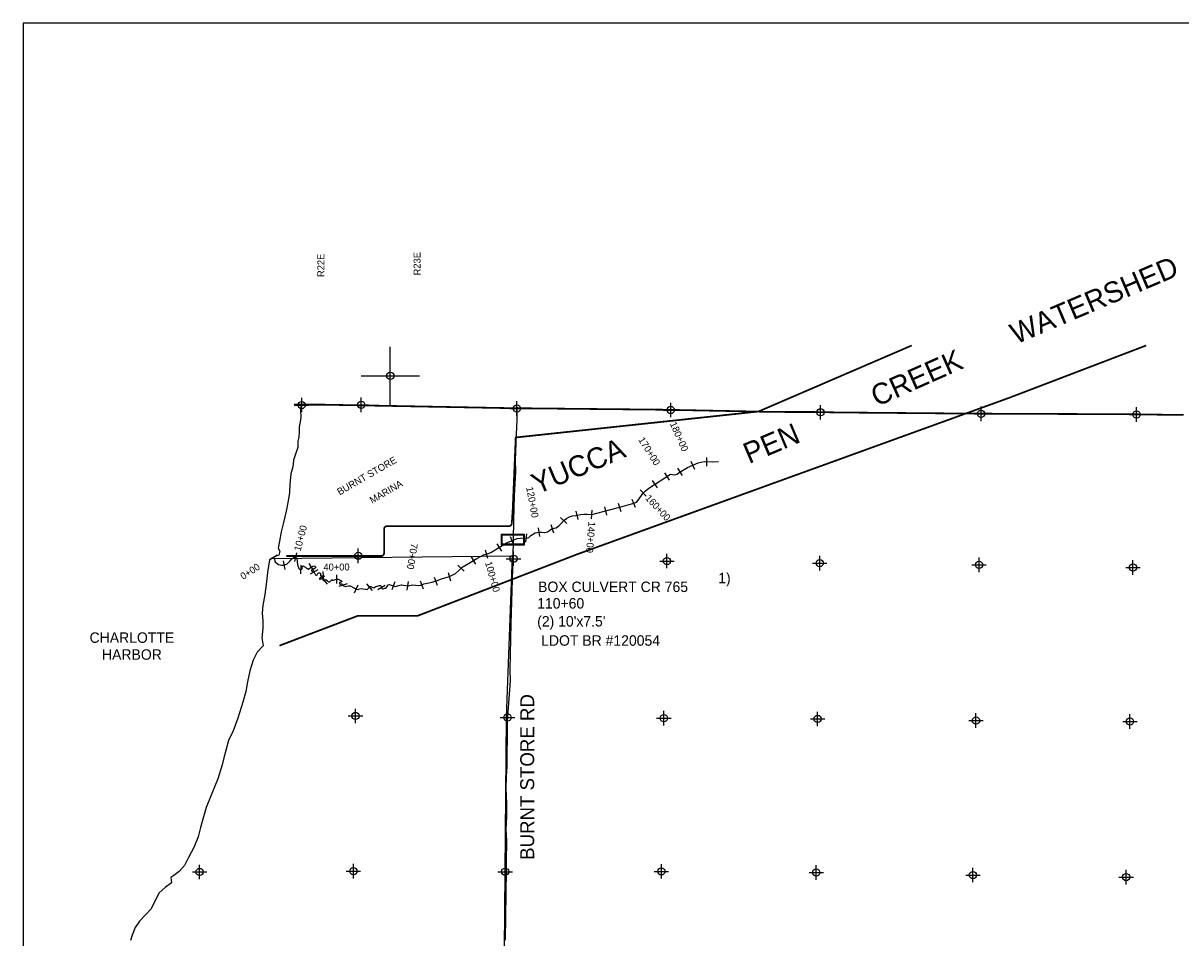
# Model space of a CAD drawing. Extents: x 144140 to 240140, y 836257 to 900077.
# Tile 2 of 3: x 144140 to 184002, y 868577 to 900077. Entities that reach past the tile are written whole.
import ezdxf
from ezdxf.enums import TextEntityAlignment as Align

# ---------------------------------------------------------------- set-up
doc = ezdxf.new("R2010")
doc.units = 0
doc.header["$LTSCALE"] = 800
doc.header["$PDMODE"] = 34
doc.header["$PDSIZE"] = 250
for name, pattern in [('DASHED', [0]), ('PHANTOM', [0]), ('STREAM', [0])]:
    doc.linetypes.add(name, pattern=pattern)
doc.layers.get('0').update_dxf_attribs({"linetype": 'CONTINUOUS'})
for name, color, linetype in [('BORDER', 1, 'CONTINUOUS'), ('CITY', 14, 'DASHED'), ('COUNTY', 15, 'PHANTOM'), ('MAJROADS', 9, 'CONTINUOUS'), ('SEC', 2, 'CONTINUOUS'), ('STATIONS', 7, 'CONTINUOUS'), ('STRUCTTEXT', 7, 'CONTINUOUS'), ('STRUCTURES', 10, 'CONTINUOUS'), ('TEXT', 7, 'CONTINUOUS'), ('TRUNKS', 5, 'STREAM'), ('WATER', 4, 'CONTINUOUS'), ('WSHEDS', 3, 'CONTINUOUS')]:
    doc.layers.add(name, color=color, linetype=linetype)

# ---------------------------------------------------------------- blocks, each defined once
blk = doc.blocks.new('TICK')
at = {"color": 0}
for points in [[(500, 0), (500, 1000)], [(0, 500), (1000, 500)]]:
    blk.add_lwpolyline(points, dxfattribs=at)
blk.add_point((500, 500), dxfattribs=at)
blk = doc.blocks.new('BOX')
at = {"layer": 'STRUCTURES', "color": 0}
for points in [[(-266, -131), (274, -131), (274, 109), (-266, 109)], [(-246, -111), (254, -111), (254, 89), (-246, 89)]]:
    blk.add_lwpolyline(points, close=True, dxfattribs=at)

msp = doc.modelspace()

# ---------------------------------------------------------------- linework, layer by layer
at = {"layer": 'BORDER', "color": 0}
msp.add_lwpolyline([(144140, 837077), (240140, 837077), (240140, 900077), (144140, 900077)], close=True, dxfattribs=at)
at = {"layer": 'CITY', "color": 0}
msp.add_lwpolyline([(152704, 881643), (160973, 881731), (160774, 876172), (160681, 865499), (165967, 865414), (171400, 865413), (176785, 865354), (177602, 865377), (182078, 867657), (182075, 865402), (187348, 865388), (187499, 875932), (192795, 875851), (197979, 875822), (197937, 870471), (203574, 870421), (203567, 867149), (204626, 867424), (204750, 866898), (203543, 866570), (203524, 865133), (197957, 865112), (197910, 854551)], dxfattribs=at)
at = {"layer": 'COUNTY', "color": 0, "const_width": 60}
msp.add_lwpolyline([(184101, 886586), (183864, 886586), (182227, 886609), (176874, 886630), (172180, 886671), (171346, 886686), (170022, 886688), (166187, 886765), (160893, 886819), (154508, 886938), (153463, 886938)], dxfattribs=at)
at = {"layer": 'MAJROADS', "color": 0}
msp.add_lwpolyline([(161147, 886850), (161139, 886834), (161144, 886431), (161115, 885912), (161083, 885024), (161089, 884622), (161049, 883810), (161026, 882938), (160999, 881673), (160932, 879403), (160895, 877820), (160909, 877426), (160816, 876203), (160806, 876052), (160805, 875885), (160801, 875374), (160798, 875005), (160794, 874469), (160775, 874142), (160763, 873715), (160785, 873203), (160781, 872759), (160761, 872307), (160783, 871913), (160770, 871218), (160767, 870908), (160733, 868503)], dxfattribs=at)
at = {"layer": 'SEC', "color": 0}
for p in [(153732, 886925), (155783, 886931), (161143, 886809), (166437, 886755), (171596, 886677), (177124, 886621), (182477, 886600), (155679, 881730), (161023, 881634), (166308, 881554), (171568, 881483), (177054, 881420), (182355, 881332), (155582, 876219), (160817, 876165), (166202, 876144), (171496, 876115), (176949, 876059), (182251, 876030), (150216, 870846), (155510, 870875), (160737, 870855), (166115, 870867), (171450, 870829), (176844, 870741), (182121, 870670)]:
    msp.add_point(p, dxfattribs=at)
at = {"layer": 'STATIONS', "color": 0}
for p, q in [((167130, 884994), (167251, 884720)), ((167674, 885124), (167666, 884824)), ((166226, 884593), (166387, 884340)), ((166673, 884752), (166826, 884494)), ((165804, 884325), (165966, 884072)), ((165391, 884002), (165595, 883782)), ((164153, 883424), (164228, 883133)), ((164633, 883550), (164715, 883261)), ((165101, 883684), (165208, 883404)), ((162648, 883052), (162865, 882845)), ((163176, 883276), (163244, 882983)), ((163718, 883307), (163694, 883008)), ((161868, 882696), (161923, 882401)), ((162315, 882807), (162407, 882521)), ((160911, 882396), (161025, 882118)), ((161470, 882496), (161432, 882198)), ((152881, 881757), (152629, 881594)), ((153554, 881832), (153479, 881541)), ((160047, 881936), (160129, 881647)), ((160449, 882151), (160607, 881896)), ((153089, 881562), (153149, 881268)), ((153702, 881413), (153694, 881113)), ((153976, 881468), (154132, 881211)), ((159109, 881408), (159331, 881206)), ((159566, 881699), (159719, 881442)), ((154282, 881250), (154025, 881096)), ((154425, 881001), (154606, 880762)), ((154459, 881199), (154481, 880900)), ((154932, 881076), (154934, 880776)), ((158297, 881003), (158390, 880718)), ((158775, 881164), (158857, 880875)), ((155293, 880765), (155006, 880677)), ((155666, 880725), (155541, 880452)), ((155961, 880768), (156160, 880543)), ((156608, 880713), (156352, 880557)), ((156938, 880838), (156831, 880558)), ((157392, 880849), (157346, 880553)), ((157805, 880873), (157916, 880595))]:
    msp.add_line(p, q, dxfattribs=at)
at = {"layer": 'TRUNKS', "color": 0}
msp.add_lwpolyline([(152755, 881675), (152780, 881636), (152823, 881528), (152881, 881465), (152928, 881431), (152987, 881419), (153050, 881409), (153094, 881410), (153151, 881421), (153226, 881454), (153282, 881508), (153329, 881557), (153386, 881625), (153424, 881653), (153464, 881678), (153495, 881692), (153523, 881685), (153553, 881663), (153569, 881621), (153575, 881590), (153577, 881504), (153587, 881447), (153603, 881388), (153629, 881295), (153663, 881268), (153696, 881263), (153716, 881262), (153731, 881277), (153743, 881301), (153744, 881334), (153742, 881358), (153745, 881371), (153778, 881388), (153817, 881367), (153864, 881346), (153901, 881312), (153935, 881296), (153963, 881278), (154050, 881337), (154105, 881371), (154152, 881387), (154180, 881375), (154208, 881357), (154216, 881331), (154200, 881303), (154164, 881284), (154127, 881269), (154105, 881263), (154085, 881255), (154074, 881240), (154073, 881221), (154077, 881203), (154101, 881198), (154125, 881195), (154147, 881184), (154161, 881159), (154169, 881139), (154180, 881124), (154195, 881102), (154210, 881081), (154222, 881072), (154242, 881067), (154260, 881076), (154276, 881097), (154289, 881121), (154312, 881144), (154342, 881144), (154362, 881137), (154375, 881125), (154383, 881114), (154387, 881099), (154380, 881081), (154373, 881066), (154379, 881051), (154394, 881035), (154407, 881035), (154430, 881045), (154460, 881049), (154482, 881050), (154495, 881048), (154506, 881037), (154506, 881024), (154479, 881018), (154453, 881005), (154415, 880997), (154371, 880981), (154351, 880968), (154342, 880947), (154346, 880931), (154359, 880927), (154372, 880931), (154394, 880937), (154412, 880943), (154423, 880954), (154436, 880960), (154454, 880959), (154456, 880953), (154455, 880929), (154459, 880915), (154463, 880904), (154474, 880893), (154484, 880880), (154502, 880873), (154513, 880879), (154535, 880896), (154564, 880913), (154592, 880899), (154633, 880865), (154663, 880842), (154691, 880839), (154713, 880845), (154733, 880867), (154747, 880888), (154756, 880910), (154770, 880916), (154795, 880898), (154824, 880891), (154916, 880926), (154984, 880926), (155038, 880909), (155099, 880871), (155118, 880848), (155107, 880838), (155078, 880832), (155054, 880817), (155032, 880809), (155029, 880787), (155039, 880758), (155065, 880758), (155085, 880764), (155129, 880767), (155141, 880747), (155150, 880721), (155169, 880705), (155227, 880675), (155339, 880705), (155401, 880699), (155592, 880593), (155638, 880572), (155779, 880606), (155984, 880577), (156013, 880600), (156051, 880647), (156082, 880675), (156108, 880672), (156132, 880667), (156175, 880637), (156217, 880634), (156288, 880672), (156405, 880710), (156442, 880709), (156463, 880685), (156475, 880643), (156494, 880612), (156515, 880594), (156535, 880598), (156588, 880620), (156632, 880624), (156646, 880645), (156712, 880737), (156758, 880749), (156810, 880726), (156951, 880672), (157169, 880732), (157384, 880698), (157556, 880736), (157739, 880713), (157831, 880722), (157939, 880765), (158223, 880821), (158397, 880878), (158550, 880944), (158818, 881020), (159022, 881129), (159156, 881237), (159255, 881346), (159469, 881467), (159762, 881641), (159888, 881706), (159986, 881763), (160155, 881811), (160246, 881848), (160779, 882180), (160985, 882264), (161151, 882334), (161267, 882342), (161392, 882354), (161457, 882346), (161547, 882366), (161623, 882429), (161775, 882526), (161909, 882551), (161987, 882549), (162101, 882540), (162198, 882559), (162260, 882603), (162342, 882658), (162424, 882684), (162492, 882700), (162586, 882770), (162653, 882840), (162766, 882958), (162848, 883021), (162955, 883080), (163054, 883110), (163170, 883120), (163333, 883158), (163442, 883168), (163558, 883169), (163720, 883157), (164334, 883316), (164645, 883398), (165134, 883536), (165257, 883583), (165331, 883660), (165475, 883875), (165562, 883956), (165679, 884067), (166428, 884544), (166563, 884527), (166662, 884542), (166725, 884608), (167011, 884778), (167379, 884940), (167589, 884976), (167891, 884968), (168088, 884978)], dxfattribs=at)
at = {"layer": 'WATER', "color": 0}
for points in [[(153704, 886928), (153694, 886744), (153701, 886493), (153675, 886342), (153640, 886175), (153639, 885999), (153638, 885815), (153595, 885681), (153602, 885463), (153525, 885271), (153448, 885029), (153438, 884904), (153430, 884794), (153353, 884552), (153317, 884200), (153315, 883915), (153263, 883631), (153193, 883271), (153107, 882878), (153029, 882560), (152968, 882234), (152917, 882000), (152983, 881891), (152940, 881757), (152797, 881699), (152621, 881600), (152559, 881156), (152506, 880746), (152462, 880403), (152392, 880027), (152365, 879759), (152389, 879499), (152395, 879239), (152360, 878904), (152400, 878636), (152197, 878420), (152061, 878136), (151950, 877776), (151864, 877392), (151803, 877065), (151700, 876697), (151528, 876137), (151366, 875711), (151213, 875369), (151050, 874775), (150990, 874533), (150844, 874056), (150640, 873547), (150444, 873071), (150332, 872669), (150247, 872377), (150161, 872059), (150016, 871683), (149829, 871341), (149693, 871065), (149516, 870865), (149331, 870724), (149230, 870650), (149245, 870474), (149027, 870307), (148824, 870133), (148680, 869866), (148552, 869574), (148358, 869365), (148148, 869157), (147995, 868932), (147893, 868665), (147833, 868481)], [(153713, 886928), (153704, 886928)]]:
    msp.add_lwpolyline(points, dxfattribs=at)
at = {"layer": 'WSHEDS', "color": 0, "const_width": 60}
for points in [[(152966, 878640), (155640, 879658, -0.091195), (155675, 879664), (157697, 879664, 0.092298), (157733, 879671), (163212, 881784, -0.005151), (163214, 881785), (178084, 887172, 0.00432), (178085, 887172), (182809, 888977, 0.008377)], [(174736, 888977), (169471, 886708, -0.105433), (169430, 886700), (161100, 885809), (160998, 883350, -0.006182), (160998, 883347), (160965, 882848, -0.394848), (160865, 882755), (156667, 882755, 0.414214), (156567, 882655), (156567, 881826, -0.414214), (156467, 881726), (153204, 881726)]]:
    msp.add_lwpolyline(points, format="xyb", dxfattribs=at)

# ---------------------------------------------------------------- block references
at = {"color": 0, "xscale": 2, "yscale": 2, "zscale": 2}
msp.add_blockref('TICK', (155783, 886931), dxfattribs=at)
at = {"layer": 'STRUCTURES', "color": 0, "xscale": 1.5, "yscale": 1.5, "zscale": 1.5}
msp.add_blockref('BOX', (160994, 882308), dxfattribs=at)

# ---------------------------------------------------------------- texts
at = {"layer": 'MAJROADS', "color": 0}
msp.add_text('BURNT STORE RD', height=480, rotation=90, dxfattribs=at).set_placement((161736, 871264))
at = {"layer": 'STATIONS', "color": 0}
for s, rotation, p in [('180+00', 293.7026, (166619, 885792)), ('170+00', 302.4986, (165600, 885273)), ('120+00', 280.5654, (161558, 883558)), ('160+00', 312.7907, (165910, 883308)), ('10+00', 75.5402, (153805, 882312)), ('140+00', 265.4407, (163563, 882382)), ('70+00', 261.0539, (157421, 881734)), ('0+00', 32.865, (152019, 881095)), ('40+00', 0.3824, (154931, 881226)), ('100+00', 285.8464, (160188, 880980))]:
    msp.add_text(s, height=240, rotation=rotation, dxfattribs=at).set_placement(p, align=Align.CENTER)
at = {"layer": 'STRUCTTEXT', "color": 0}
for s, p in [('1)', (168073, 880788)), ('BOX CULVERT CR 765', (161871, 880486)), ('110+60', (161839, 879917)), ("(2) 10'x7.5'", (161839, 879299)), ('LDOT BR #120054', (161976, 878637))]:
    msp.add_text(s, height=360, dxfattribs=at).set_placement(p)
at = {"layer": 'TEXT', "color": 0}
for s, height, rotation, p in [('R23E', 240, 90, (157823, 891392)), ('R22E', 240, 90, (154511, 891335)), ('WATERSHED', 720, 23, (178323, 889008)), ('CREEK', 720, 24, (173534, 886859)), ('PEN', 720, 23, (169131, 884890)), ('YUCCA', 720, 23, (161837, 883839)), ('BURNT STORE', 240, 30, (155038, 883811)), ('MARINA', 240, 30, (156156, 883525))]:
    msp.add_text(s, height=height, rotation=rotation, dxfattribs=at).set_placement(p)
at = {"layer": 'WATER', "color": 0}
for s, p in [('CHARLOTTE', (147885, 878737)), ('HARBOR', (147885, 878154))]:
    msp.add_text(s, height=360, dxfattribs=at).set_placement(p, align=Align.CENTER)

doc.saveas('drawing.dxf')
